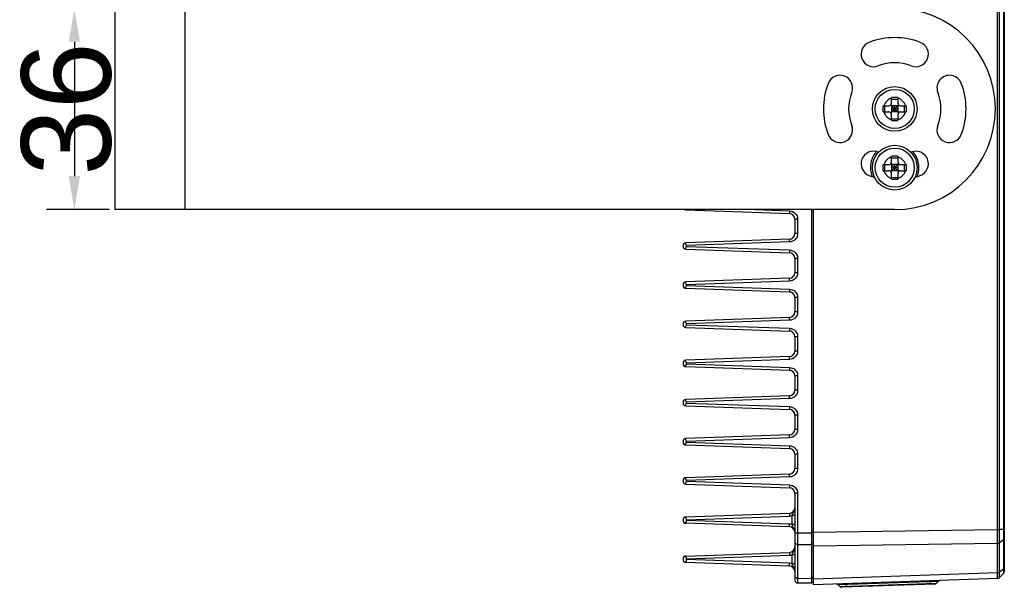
# Model space of a CAD drawing. Header units: millimetres. Extents: x 53 to 498, y 187 to 325.
# Tile 5 of 12: x 188 to 276, y 209 to 260. Entities that reach past the tile are written whole.
import ezdxf

# ---------------------------------------------------------------- set-up
doc = ezdxf.new("R2010")
doc.units = ezdxf.units.MM
doc.header["$LTSCALE"] = 2
doc.header["$PDMODE"] = 3
doc.header["$PDSIZE"] = 8
doc.layers.get('0').update_dxf_attribs({"linetype": 'CONTINUOUS'})
doc.layers.get('Defpoints').update_dxf_attribs({"linetype": 'CONTINUOUS'})
doc.layers.add('00_COMPONENTS', color=7, linetype='CONTINUOUS')
doc.layers.add('51__DRAFT_DIMS', color=7, linetype='CONTINUOUS')
doc.styles.get("Standard").update_dxf_attribs({"font": 'simfang.ttf'})
doc.dimstyles.new('DIMSTYLE_3', dxfattribs={"dimtxt": 3, "dimasz": 3, "dimexe": 2.5, "dimexo": 0.5, "dimgap": 0.75, "dimtad": 1, "dimlfac": 2, "dimdsep": 46, "dimtxsty": 'STANDARD', "dimblk": '_FILLED', "dimblk1": '_FILLED', "dimblk2": '_FILLED', "dimcen": 0.09, "dimclrt": 3, "dimazin": 2, "dimtp": 0.3, "dimtm": 0.3, "dimtfac": 1, "dimtofl": 0, "dimtmove": 0, "dimatfit": 3, "dimldrblk": '_FILLED', "dimfxl": 1, "dimtolj": 1, "dimarcsym": 0})

# ---------------------------------------------------------------- blocks, each defined once
blk = doc.blocks.new('_FILLED')
at = {"color": 0, "linetype": 'ByBlock'}
blk.add_solid([(0, 0), (-1, 0.167), (-1, -0.167)], dxfattribs=at)
blk = doc.blocks.new('*D4')
at = {"layer": '51__DRAFT_DIMS', "color": 0, "lineweight": -2}
for p, q in [((195.873, 261.135), (190.248, 261.135)), ((192.748, 258.135), (192.748, 246.135)), ((195.873, 243.135), (190.248, 243.135))]:
    blk.add_line(p, q, dxfattribs=at)
at = {"layer": 'Defpoints', "color": 0}
for p in [(196.373, 261.135), (192.748, 243.135), (196.373, 243.135)]:
    blk.add_point(p, dxfattribs=at)
at = {"layer": '51__DRAFT_DIMS', "color": 0, "linetype": 'ByBlock', "lineweight": -2, "xscale": 3, "yscale": 3, "zscale": 3}
for p, rotation in [((192.748, 261.135), 90), ((192.748, 243.135), 270)]:
    blk.add_blockref('_FILLED', p, dxfattribs=dict(at, rotation=rotation))
at = {"layer": '51__DRAFT_DIMS', "color": 3, "insert": (187.998, 252.126), "char_height": 3, "attachment_point": 2, "rotation": 90, "line_spacing_factor": 0.9}
blk.add_mtext('\\A1;\\A1;{\\fFZLanTingHei-R-GBK|b0|i0|c134|p2;\\H2.666667x;\\C0;36}', dxfattribs=at)

msp = doc.modelspace()

# ---------------------------------------------------------------- linework, layer by layer
at = {"layer": '00_COMPONENTS', "color": 0}
for p, q in [((275.9232, 282.982), (275.9232, 210.7873)), ((275.3226, 214.5496), (275.3226, 279.2197)), ((275.4937, 214.5511), (275.4937, 279.2182)), ((275.853, 279.2182), (275.853, 214.5511)), ((196.3732, 261.1346), (196.3732, 243.1346)), ((202.6232, 261.1346), (202.6232, 243.1346)), ((265.8482, 252.6596), (265.8482, 253.1592)), ((265.8482, 253.0206), (266.3982, 253.0206)), ((266.3982, 253.1592), (266.3982, 252.6596)), ((265.0986, 252.4096), (265.5982, 252.4096)), ((265.2372, 251.8596), (265.2372, 252.4096)), ((266.4714, 251.7864), (265.775, 252.4829)), ((265.775, 251.7864), (266.4714, 252.4829)), ((266.3982, 252.4096), (265.8482, 252.4096)), ((265.8482, 252.4096), (265.8482, 251.8596)), ((265.8482, 252.1346), (266.3982, 252.1346)), ((266.1232, 251.8596), (266.1232, 252.4096)), ((266.3982, 252.4096), (266.3982, 251.8596)), ((266.6482, 252.4096), (267.1478, 252.4096)), ((267.0092, 251.8596), (267.0092, 252.4096)), ((265.0986, 251.8596), (265.5982, 251.8596)), ((266.3982, 251.8596), (265.8482, 251.8596)), ((265.8482, 251.1101), (265.8482, 251.6096)), ((265.8482, 251.2487), (266.3982, 251.2487)), ((266.3982, 251.6096), (266.3982, 251.1101)), ((266.6482, 251.8596), (267.1478, 251.8596)), ((265.8482, 247.4096), (265.8482, 247.9092)), ((265.8482, 247.7706), (266.3982, 247.7706)), ((266.3982, 247.9092), (266.3982, 247.4096)), ((265.0986, 247.1596), (265.5982, 247.1596)), ((265.0986, 246.6096), (265.5982, 246.6096)), ((265.2372, 246.6096), (265.2372, 247.1596)), ((266.4714, 246.5364), (265.775, 247.2329)), ((265.775, 246.5364), (266.4714, 247.2329)), ((266.3982, 247.1596), (265.8482, 247.1596)), ((265.8482, 247.1596), (265.8482, 246.6096)), ((265.8482, 246.8846), (266.3982, 246.8846)), ((266.3982, 246.6096), (265.8482, 246.6096)), ((266.1232, 246.6096), (266.1232, 247.1596)), ((266.3982, 247.1596), (266.3982, 246.6096)), ((266.6482, 247.1596), (267.1478, 247.1596)), ((266.6482, 246.6096), (267.1478, 246.6096)), ((267.0092, 246.6096), (267.0092, 247.1596)), ((265.8482, 245.8601), (265.8482, 246.3596)), ((265.8482, 245.9987), (266.3982, 245.9987)), ((266.3982, 246.3596), (266.3982, 245.8601)), ((266.1232, 243.1346), (196.3732, 243.1346)), ((247.4345, 243.1004), (256.7106, 242.7765)), ((253.6137, 243.1346), (256.715, 243.0263)), ((258.6932, 209.7346), (258.6932, 243.1346)), ((258.8432, 209.5899), (258.8432, 243.1346)), ((257.4388, 242.2768), (257.1932, 242.2768)), ((257.1932, 242.2768), (257.1932, 240.9925)), ((257.4388, 242.2768), (257.4388, 240.9925)), ((256.7106, 240.4928), (247.4345, 240.1689)), ((257.4388, 240.9925), (257.1932, 240.9925)), ((247.1932, 239.919), (247.1932, 239.8503)), ((247.4345, 239.6004), (256.7106, 239.2765)), ((256.715, 240.2429), (247.4872, 239.9207)), ((247.4872, 239.8486), (247.4872, 239.9207)), ((247.4872, 239.8486), (256.715, 239.5263)), ((257.4388, 238.7768), (257.1932, 238.7768)), ((257.1932, 238.7768), (257.1932, 237.4925)), ((257.4388, 238.7768), (257.4388, 237.4925)), ((256.7106, 236.9928), (247.4345, 236.6689)), ((257.4388, 237.4925), (257.1932, 237.4925)), ((247.1932, 236.419), (247.1932, 236.3503)), ((247.4345, 236.1004), (256.7106, 235.7765)), ((256.715, 236.7429), (247.4872, 236.4207)), ((247.4872, 236.3486), (247.4872, 236.4207)), ((247.4872, 236.3486), (256.715, 236.0263)), ((257.4388, 235.2768), (257.1932, 235.2768)), ((257.1932, 235.2768), (257.1932, 233.9925)), ((257.4388, 235.2768), (257.4388, 233.9925)), ((256.7106, 233.4928), (247.4345, 233.1689)), ((257.4388, 233.9925), (257.1932, 233.9925)), ((247.1932, 232.919), (247.1932, 232.8503)), ((247.4345, 232.6004), (256.7106, 232.2765)), ((256.715, 233.2429), (247.4872, 232.9207)), ((247.4872, 232.8486), (247.4872, 232.9207)), ((247.4872, 232.8486), (256.715, 232.5263)), ((257.4388, 231.7768), (257.1932, 231.7768)), ((257.1932, 231.7768), (257.1932, 230.4925)), ((257.4388, 231.7768), (257.4388, 230.4925)), ((256.7106, 229.9928), (247.4345, 229.6689)), ((257.4388, 230.4925), (257.1932, 230.4925)), ((247.1932, 229.419), (247.1932, 229.3503)), ((247.4345, 229.1004), (256.7106, 228.7765)), ((256.715, 229.7429), (247.4872, 229.4207)), ((247.4872, 229.3486), (247.4872, 229.4207)), ((247.4872, 229.3486), (256.715, 229.0263)), ((257.4388, 228.2768), (257.1932, 228.2768)), ((257.1932, 228.2768), (257.1932, 226.9925)), ((257.4388, 228.2768), (257.4388, 226.9925)), ((256.7106, 226.4928), (247.4345, 226.1689)), ((257.4388, 226.9925), (257.1932, 226.9925)), ((247.1932, 225.919), (247.1932, 225.8503)), ((247.4345, 225.6004), (256.7106, 225.2765)), ((256.715, 226.2429), (247.4872, 225.9207)), ((247.4872, 225.8486), (247.4872, 225.9207)), ((247.4872, 225.8486), (256.715, 225.5263)), ((257.4388, 224.7768), (257.1932, 224.7768)), ((257.1932, 224.7768), (257.1932, 223.4925)), ((257.4388, 224.7768), (257.4388, 223.4925)), ((256.7106, 222.9928), (247.4345, 222.6689)), ((257.4388, 223.4925), (257.1932, 223.4925)), ((247.1932, 222.419), (247.1932, 222.3503)), ((247.4345, 222.1004), (256.7106, 221.7765)), ((256.715, 222.7429), (247.4872, 222.4207)), ((247.4872, 222.3486), (247.4872, 222.4207)), ((247.4872, 222.3486), (256.715, 222.0263)), ((257.4388, 221.2768), (257.1932, 221.2768)), ((257.1932, 221.2768), (257.1932, 219.9925)), ((257.4388, 221.2768), (257.4388, 219.9925)), ((256.7106, 219.4928), (247.4345, 219.1689)), ((257.4388, 219.9925), (257.1932, 219.9925)), ((247.1932, 218.919), (247.1932, 218.8503)), ((247.4345, 218.6004), (256.7106, 218.2765)), ((256.715, 219.2429), (247.4872, 218.9207)), ((247.4872, 218.8486), (247.4872, 218.9207)), ((247.4872, 218.8486), (256.715, 218.5263)), ((257.4388, 217.7768), (257.1932, 217.7768)), ((257.1932, 217.7768), (257.1932, 210.0065)), ((257.4388, 217.7768), (257.4388, 209.7565)), ((247.4345, 215.6689), (256.7106, 215.9928)), ((257.1932, 215.7885), (256.9475, 215.7885)), ((256.9475, 214.9808), (256.9475, 215.7885)), ((247.1932, 215.419), (247.1932, 215.3503)), ((256.7106, 214.7765), (247.4345, 215.1004)), ((247.4978, 215.4211), (256.715, 215.7429)), ((247.4978, 215.4211), (247.4978, 215.3482)), ((256.715, 215.0263), (247.4978, 215.3482)), ((257.1932, 214.9808), (256.9475, 214.9808)), ((257.1932, 214.256), (258.6932, 214.256)), ((258.6932, 214.3091), (258.8432, 214.3091)), ((258.8432, 214.3112), (275.3226, 214.5496)), ((275.9232, 214.551), (275.4937, 214.5511)), ((275.853, 214.5511), (275.8531, 214.4451)), ((275.8531, 214.4451), (275.8532, 214.3111)), ((275.8533, 214.0101), (275.8531, 213.6718)), ((275.8532, 214.3111), (275.8533, 214.0101)), ((257.4388, 213.2108), (258.6932, 213.1953)), ((258.6932, 213.2529), (258.8432, 213.2492)), ((258.8432, 213.0746), (275.3226, 213.3129)), ((275.3226, 210.6776), (275.3226, 213.3129)), ((275.853, 213.6289), (275.4937, 213.3658)), ((275.4937, 210.7325), (275.4937, 213.3658)), ((275.8531, 213.6718), (275.853, 213.6289)), ((275.853, 213.6289), (275.853, 210.9956)), ((247.4345, 212.1689), (256.7106, 212.4928)), ((247.4978, 211.9211), (256.715, 212.2429)), ((257.1057, 212.2885), (256.9476, 212.2885)), ((256.9476, 211.4808), (256.9476, 212.2885)), ((257.1932, 212.2885), (257.1057, 212.2885)), ((247.1932, 211.919), (247.1932, 211.8503)), ((256.7106, 211.2765), (247.4345, 211.6004)), ((247.4978, 211.8482), (247.4978, 211.9211)), ((256.715, 211.5263), (247.4978, 211.8482)), ((257.1932, 211.4808), (256.9476, 211.4808)), ((275.3226, 210.6776), (258.8432, 210.1021)), ((275.853, 210.9956), (275.4937, 210.7325)), ((275.853, 210.6137), (275.4937, 210.2415)), ((275.853, 210.9956), (275.8533, 210.6811)), ((275.8533, 210.6811), (275.853, 210.6137)), ((275.8533, 210.7469), (275.8532, 210.643)), ((257.4388, 210.1895), (258.6932, 210.174)), ((258.6932, 209.7346), (257.4388, 209.7565)), ((258.6932, 210.2774), (258.8432, 210.2737)), ((258.6932, 209.8399), (258.8432, 209.8346)), ((275.3226, 210.1654), (258.8432, 209.5899)), ((270.0157, 209.9068), (261.0637, 209.5942)), ((269.8394, 209.7177), (261.2528, 209.4178)), ((269.7349, 209.67), (261.3603, 209.3776)), ((261.7979, 209.3929), (261.7875, 209.6927)), ((269.2973, 209.6548), (269.2869, 209.9546)), ((269.8394, 209.7177), (270.0157, 209.9068)), ((261.2528, 209.4178), (261.0637, 209.5942))]:
    msp.add_line(p, q, dxfattribs=at)
for points in [[(275.8532, 210.643), (275.8531, 210.6189), (275.8531, 210.615), (275.853, 210.6137)], [(275.8532, 210.8418), (275.8532, 210.8032), (275.8533, 210.784)]]:
    msp.add_lwpolyline(points, dxfattribs=at)
for centre, radius in [((266.1232, 252.1346), 2), ((266.1232, 252.1346), 1.75), ((266.1232, 246.8846), 2), ((266.1232, 246.8846), 1.75)]:
    msp.add_circle(centre, radius, dxfattribs=at)
for centre, radius, start, end in [((266.1232, 252.1346), 9, 270, 90), ((264.2418, 257.0359), 1.125, 111, 291), ((266.1232, 252.1346), 6.375, 69, 111), ((268.0046, 257.0359), 1.125, 249, 69), ((266.1232, 252.1346), 4.125, 69, 111), ((261.2219, 254.0161), 1.125, 339, 159), ((271.0245, 254.0161), 1.125, 21, 201), ((266.1232, 252.1346), 6.375, 159, 201), ((266.1232, 252.1346), 6.375, 339, 21), ((266.1232, 252.1346), 4.125, 159, 201), ((266.1232, 252.1346), 1, 105.962014, 164.037986), ((266.1045, 178.2), 74.9597, 89.985672, 90.19587), ((266.1419, 178.2), 74.9597, 89.80413, 90.014328), ((266.1232, 252.1346), 1, 15.962014, 74.037986), ((266.1232, 252.1346), 4.125, 339, 21), ((265.5982, 252.6596), 0.25, 270, 360), ((266.6482, 252.6596), 0.25, 180, 270), ((266.1232, 252.1346), 1, 195.962014, 254.037986), ((265.5982, 251.6096), 0.25, 0, 90), ((266.1045, 326.0693), 74.9597, 269.80413, 270.014328), ((266.1419, 326.0693), 74.9597, 269.985672, 270.19587), ((266.1232, 252.1346), 1, 285.962014, 344.037986), ((266.6482, 251.6096), 0.25, 90, 180), ((261.2219, 250.2532), 1.125, 201, 21), ((271.0245, 250.2532), 1.125, 159, 339), ((264.2418, 247.2333), 1.125, 69, 249), ((268.0046, 247.2333), 1.125, 291, 111), ((266.1149, 246.883), 2.1777, 138.318783, 138.868743), ((266.1232, 252.1346), 4.125, 249, 249.548209), ((266.1232, 246.8846), 1, 105.962014, 164.037986), ((266.1045, 172.95), 74.9597, 89.985672, 90.19587), ((266.1419, 172.95), 74.9597, 89.80413, 90.014328), ((266.1232, 246.8846), 1, 15.962014, 74.037986), ((266.1232, 252.1346), 4.125, 290.451791, 291), ((266.1232, 246.8846), 1, 195.962014, 254.037986), ((265.5982, 247.4096), 0.25, 270, 360), ((265.5982, 246.3596), 0.25, 0, 90), ((266.6482, 247.4096), 0.25, 180, 270), ((266.1232, 246.8846), 1, 285.962014, 344.037986), ((266.6482, 246.3596), 0.25, 90, 180), ((266.1232, 252.1346), 6.375, 249, 253.573373), ((266.1185, 246.8867), 2.1811, 197.331949, 201.344981), ((266.1045, 320.8193), 74.9597, 269.80413, 270.014328), ((266.1419, 320.8193), 74.9597, 269.985672, 270.19587), ((266.1232, 252.1346), 6.375, 286.426627, 291), ((247.4432, 243.3503), 0.25, 239.77798, 268), ((256.6932, 242.2768), 0.5, 0, 88), ((256.6932, 240.9925), 0.5, 272, 360), ((247.4432, 239.919), 0.25, 92, 180), ((247.4432, 239.8503), 0.25, 180, 268), ((256.6932, 238.7768), 0.5, 0, 88), ((256.6932, 237.4925), 0.5, 272, 360), ((247.4432, 236.419), 0.25, 92, 180), ((247.4432, 236.3503), 0.25, 180, 268), ((256.6932, 235.2768), 0.5, 0, 88), ((256.6932, 233.9925), 0.5, 272, 360), ((247.4432, 232.919), 0.25, 92, 180), ((247.4432, 232.8503), 0.25, 180, 268), ((256.6932, 231.7768), 0.5, 0, 88), ((256.6932, 230.4925), 0.5, 272, 360), ((247.4432, 229.419), 0.25, 92, 180), ((247.4432, 229.3503), 0.25, 180, 268), ((256.6932, 228.2768), 0.5, 0, 88), ((256.6932, 226.9925), 0.5, 272, 360), ((247.4432, 225.919), 0.25, 92, 180), ((247.4432, 225.8503), 0.25, 180, 268), ((256.6932, 224.7768), 0.5, 0, 88), ((256.6932, 223.4925), 0.5, 272, 360), ((247.4432, 222.419), 0.25, 92, 180), ((247.4432, 222.3503), 0.25, 180, 268), ((256.6932, 221.2768), 0.5, 0, 88), ((256.6932, 219.9925), 0.5, 272, 360), ((247.4432, 218.919), 0.25, 92, 180), ((247.4432, 218.8503), 0.25, 180, 268), ((256.6932, 217.7768), 0.5, 0, 88), ((256.6932, 216.4925), 0.5, 272, 360), ((256.6883, 216.495), 0.7525, 272.030461, 290.147254), ((247.4432, 215.419), 0.25, 92, 180), ((247.4432, 215.3503), 0.25, 180, 268), ((256.6882, 214.2739), 0.7529, 69.85469, 87.962769), ((256.6932, 214.2768), 0.5, 9.62783, 88), ((274.8684, 277.8002), 63.2523, 270.411408, 270.566411), ((256.6932, 212.9925), 0.5, 272, 360), ((256.6881, 212.9962), 0.7537, 272.048274, 290.136867), ((247.4432, 211.919), 0.25, 92, 180), ((247.4432, 211.8503), 0.25, 180, 268), ((256.6884, 210.7744), 0.7524, 69.851278, 87.971687), ((256.6932, 210.7768), 0.5, 0, 88), ((275.6732, 210.7873), 0.25, 316.000027, 0.000021), ((257.4432, 210.0065), 0.25, 180, 269), ((260.8932, 209.4113), 0.25, 47, 92), ((269.7297, 209.82), 0.15, 272, 317), ((270.1986, 209.7363), 0.25, 92, 137), ((275.3138, 210.4152), 0.25, 272, 316.000144), ((261.3551, 209.5275), 0.15, 227, 272)]:
    msp.add_arc(centre, radius, start, end, dxfattribs=at)
for centre, major_axis, ratio, start_param, end_param in [((247.2413, 243.3573), (-0.1318, 0.2159), 0.961499, -3.3051855, -3.1994276), ((247.2413, 239.912), (0.1318, 0.2159), 0.961499, 5.2780639, 6.4467781), ((247.2413, 239.8573), (-0.1318, 0.2159), 0.961499, 2.9779998, 4.1467141), ((247.2413, 236.412), (0.1318, 0.2159), 0.961499, 5.2780639, 6.4467781), ((247.2413, 236.3573), (-0.1318, 0.2159), 0.961499, 2.9779998, 4.1467141), ((247.2413, 232.912), (0.1318, 0.2159), 0.961499, 5.2780639, 6.4467781), ((247.2413, 232.8573), (-0.1318, 0.2159), 0.961499, 2.9779998, 4.1467141), ((247.2413, 229.412), (0.1318, 0.2159), 0.961499, 5.2780639, 6.4467781), ((247.2413, 229.3573), (-0.1318, 0.2159), 0.961499, 2.9779998, 4.1467141), ((247.2413, 225.912), (0.1318, 0.2159), 0.961499, 5.2780639, 6.4467781), ((247.2413, 225.8573), (-0.1318, 0.2159), 0.961499, 2.9779998, 4.1467141), ((247.2413, 222.412), (0.1318, 0.2159), 0.961499, 5.2780639, 6.4467781), ((247.2413, 222.3573), (-0.1318, 0.2159), 0.961499, 2.9779998, 4.1467141), ((247.2413, 218.912), (0.1318, 0.2159), 0.961499, 5.2780639, 6.4467781), ((247.2413, 218.8573), (-0.1318, 0.2159), 0.961499, 2.9779998, 4.1467141), ((247.2433, 215.412), (0.2165, 0.1391), 0.9610611, 5.7300069, 6.9103147), ((247.2433, 215.3573), (0.2165, -0.1391), 0.9610611, 5.6560559, 6.8363638), ((247.2433, 211.912), (0.2165, 0.1391), 0.9610611, 5.7300069, 6.9103147), ((247.2433, 211.8573), (0.2165, -0.1391), 0.9610611, 5.6560559, 6.8363638)]:
    msp.add_ellipse(centre, major_axis=major_axis, ratio=ratio, start_param=start_param, end_param=end_param, dxfattribs=at)
for points in [[(265.0986, 251.8596), (265.0983, 251.9513), (265.0982, 252.1346), (265.0983, 252.318), (265.0986, 252.4096)], [(267.1478, 252.4096), (267.1481, 252.318), (267.1481, 252.1346), (267.1481, 251.9513), (267.1478, 251.8596)], [(265.0986, 246.6096), (265.0983, 246.7013), (265.0982, 246.8846), (265.0983, 247.068), (265.0986, 247.1596)], [(267.1478, 247.1596), (267.1481, 247.068), (267.1481, 246.8846), (267.1481, 246.7013), (267.1478, 246.6096)], [(257.1879, 214.3606), (257.1819, 214.4091), (257.1705, 214.4572), (257.155, 214.5036)], [(257.0944, 212.6217), (257.1509, 212.7365), (257.1932, 212.8646), (257.1932, 212.9925)]]:
    msp.add_open_spline(points, degree=3, dxfattribs=at)
for points, knots in [([(264.4747, 248.3155), (264.234, 248.0399), (263.8884, 247.3537), (263.9274, 246.5862), (264.0364, 246.2369)], [0, 0, 0, 0, 0.4999703, 1, 1, 1, 1]), ([(268.1358, 246.086), (268.2808, 246.4533), (268.3681, 247.2849), (268, 248.0355), (267.7376, 248.3305)], [0, 0, 0, 0, 0.5000269, 1, 1, 1, 1]), ([(256.715, 243.0263), (256.7139, 242.9945), (256.7124, 242.9482), (256.711, 242.8895), (256.71, 242.8518), (256.7101, 242.8219), (256.7086, 242.7972), (256.7113, 242.7866), (256.709, 242.7766), (256.7106, 242.7765)], [0, 0, 0, 0, 0.3820465, 0.5554625, 0.7069131, 0.8311778, 0.923367, 0.9802959, 1, 1, 1, 1]), ([(256.715, 243.0263), (256.9021, 243.0198), (257.2861, 242.8537), (257.4388, 242.4641), (257.4388, 242.2768)], [0, 0, 0, 0, 0.4998848, 1, 1, 1, 1]), ([(256.715, 240.2429), (256.7139, 240.2748), (256.7124, 240.3211), (256.711, 240.3798), (256.71, 240.4175), (256.7101, 240.4474), (256.7086, 240.4721), (256.7113, 240.4827), (256.709, 240.4927), (256.7106, 240.4928)], [0, 0, 0, 0, 0.3820465, 0.5554624, 0.706913, 0.8311777, 0.923367, 0.9802959, 1, 1, 1, 1]), ([(257.4388, 240.9925), (257.4388, 240.8051), (257.2861, 240.4156), (256.9021, 240.2495), (256.715, 240.2429)], [0, 0, 0, 0, 0.5001497, 1, 1, 1, 1]), ([(256.715, 239.5263), (256.7139, 239.4945), (256.7124, 239.4482), (256.711, 239.3895), (256.71, 239.3518), (256.7101, 239.3219), (256.7086, 239.2972), (256.7113, 239.2866), (256.709, 239.2766), (256.7106, 239.2765)], [0, 0, 0, 0, 0.3820465, 0.5554625, 0.7069131, 0.8311778, 0.923367, 0.9802959, 1, 1, 1, 1]), ([(256.715, 239.5263), (256.9021, 239.5198), (257.2861, 239.3537), (257.4388, 238.9641), (257.4388, 238.7768)], [0, 0, 0, 0, 0.4998848, 1, 1, 1, 1]), ([(256.715, 236.7429), (256.7139, 236.7748), (256.7124, 236.8211), (256.711, 236.8798), (256.71, 236.9175), (256.7101, 236.9474), (256.7086, 236.9721), (256.7113, 236.9827), (256.709, 236.9927), (256.7106, 236.9928)], [0, 0, 0, 0, 0.3820465, 0.5554624, 0.706913, 0.8311777, 0.923367, 0.9802959, 1, 1, 1, 1]), ([(257.4388, 237.4925), (257.4388, 237.3051), (257.2861, 236.9156), (256.9021, 236.7495), (256.715, 236.7429)], [0, 0, 0, 0, 0.5001497, 1, 1, 1, 1]), ([(256.715, 236.0263), (256.7139, 235.9945), (256.7124, 235.9482), (256.711, 235.8895), (256.71, 235.8518), (256.7101, 235.8219), (256.7086, 235.7972), (256.7113, 235.7866), (256.709, 235.7766), (256.7106, 235.7765)], [0, 0, 0, 0, 0.3820465, 0.5554625, 0.7069131, 0.8311778, 0.923367, 0.9802959, 1, 1, 1, 1]), ([(256.715, 236.0263), (256.9021, 236.0198), (257.2861, 235.8537), (257.4388, 235.4641), (257.4388, 235.2768)], [0, 0, 0, 0, 0.4998848, 1, 1, 1, 1]), ([(256.715, 233.2429), (256.7139, 233.2748), (256.7124, 233.3211), (256.711, 233.3798), (256.71, 233.4175), (256.7101, 233.4474), (256.7086, 233.4721), (256.7113, 233.4827), (256.709, 233.4927), (256.7106, 233.4928)], [0, 0, 0, 0, 0.3820465, 0.5554624, 0.706913, 0.8311777, 0.923367, 0.9802959, 1, 1, 1, 1]), ([(257.4388, 233.9925), (257.4388, 233.8051), (257.2861, 233.4156), (256.9021, 233.2495), (256.715, 233.2429)], [0, 0, 0, 0, 0.5001497, 1, 1, 1, 1]), ([(256.715, 232.5263), (256.7139, 232.4945), (256.7124, 232.4482), (256.711, 232.3895), (256.71, 232.3518), (256.7101, 232.3219), (256.7086, 232.2972), (256.7113, 232.2866), (256.709, 232.2766), (256.7106, 232.2765)], [0, 0, 0, 0, 0.3820465, 0.5554625, 0.7069131, 0.8311778, 0.923367, 0.9802959, 1, 1, 1, 1]), ([(256.715, 232.5263), (256.9021, 232.5198), (257.2861, 232.3537), (257.4388, 231.9641), (257.4388, 231.7768)], [0, 0, 0, 0, 0.4998848, 1, 1, 1, 1]), ([(256.715, 229.7429), (256.7139, 229.7748), (256.7124, 229.8211), (256.711, 229.8798), (256.71, 229.9175), (256.7101, 229.9474), (256.7086, 229.9721), (256.7113, 229.9827), (256.709, 229.9927), (256.7106, 229.9928)], [0, 0, 0, 0, 0.3820465, 0.5554624, 0.706913, 0.8311777, 0.923367, 0.9802959, 1, 1, 1, 1]), ([(257.4388, 230.4925), (257.4388, 230.3051), (257.2861, 229.9156), (256.9021, 229.7495), (256.715, 229.7429)], [0, 0, 0, 0, 0.5001497, 1, 1, 1, 1]), ([(256.715, 229.0263), (256.7139, 228.9945), (256.7124, 228.9482), (256.711, 228.8895), (256.71, 228.8518), (256.7101, 228.8219), (256.7086, 228.7972), (256.7113, 228.7866), (256.709, 228.7766), (256.7106, 228.7765)], [0, 0, 0, 0, 0.3820465, 0.5554625, 0.7069131, 0.8311778, 0.923367, 0.9802959, 1, 1, 1, 1]), ([(256.715, 229.0263), (256.9021, 229.0198), (257.2861, 228.8537), (257.4388, 228.4641), (257.4388, 228.2768)], [0, 0, 0, 0, 0.4998848, 1, 1, 1, 1]), ([(256.715, 226.2429), (256.7139, 226.2748), (256.7124, 226.3211), (256.711, 226.3798), (256.71, 226.4175), (256.7101, 226.4474), (256.7086, 226.4721), (256.7113, 226.4827), (256.709, 226.4927), (256.7106, 226.4928)], [0, 0, 0, 0, 0.3820465, 0.5554624, 0.706913, 0.8311777, 0.923367, 0.9802959, 1, 1, 1, 1]), ([(257.4388, 226.9925), (257.4388, 226.8051), (257.2861, 226.4156), (256.9021, 226.2495), (256.715, 226.2429)], [0, 0, 0, 0, 0.5001497, 1, 1, 1, 1]), ([(256.715, 225.5263), (256.7139, 225.4945), (256.7124, 225.4482), (256.711, 225.3895), (256.71, 225.3518), (256.7101, 225.3219), (256.7086, 225.2972), (256.7113, 225.2866), (256.709, 225.2766), (256.7106, 225.2765)], [0, 0, 0, 0, 0.3820465, 0.5554625, 0.7069131, 0.8311778, 0.923367, 0.9802959, 1, 1, 1, 1]), ([(256.715, 225.5263), (256.9021, 225.5198), (257.2861, 225.3537), (257.4388, 224.9641), (257.4388, 224.7768)], [0, 0, 0, 0, 0.4998848, 1, 1, 1, 1]), ([(256.715, 222.7429), (256.7139, 222.7748), (256.7124, 222.8211), (256.711, 222.8798), (256.71, 222.9175), (256.7101, 222.9474), (256.7086, 222.9721), (256.7113, 222.9827), (256.709, 222.9927), (256.7106, 222.9928)], [0, 0, 0, 0, 0.3820465, 0.5554624, 0.706913, 0.8311777, 0.923367, 0.9802959, 1, 1, 1, 1]), ([(257.4388, 223.4925), (257.4388, 223.3051), (257.2861, 222.9156), (256.9021, 222.7495), (256.715, 222.7429)], [0, 0, 0, 0, 0.5001497, 1, 1, 1, 1]), ([(256.715, 222.0263), (256.7139, 221.9945), (256.7124, 221.9482), (256.711, 221.8895), (256.71, 221.8518), (256.7101, 221.8219), (256.7086, 221.7972), (256.7113, 221.7866), (256.709, 221.7766), (256.7106, 221.7765)], [0, 0, 0, 0, 0.3820465, 0.5554625, 0.7069131, 0.8311778, 0.923367, 0.9802959, 1, 1, 1, 1]), ([(256.715, 222.0263), (256.9021, 222.0198), (257.2861, 221.8537), (257.4388, 221.4641), (257.4388, 221.2768)], [0, 0, 0, 0, 0.4998848, 1, 1, 1, 1]), ([(256.715, 219.2429), (256.7139, 219.2748), (256.7124, 219.3211), (256.711, 219.3798), (256.71, 219.4175), (256.7101, 219.4474), (256.7086, 219.4721), (256.7113, 219.4827), (256.709, 219.4927), (256.7106, 219.4928)], [0, 0, 0, 0, 0.3820465, 0.5554624, 0.706913, 0.8311777, 0.923367, 0.9802959, 1, 1, 1, 1]), ([(257.4388, 219.9925), (257.4388, 219.8051), (257.2861, 219.4156), (256.9021, 219.2495), (256.715, 219.2429)], [0, 0, 0, 0, 0.5001497, 1, 1, 1, 1]), ([(256.715, 218.5263), (256.7139, 218.4945), (256.7124, 218.4482), (256.711, 218.3895), (256.71, 218.3518), (256.7101, 218.3219), (256.7086, 218.2972), (256.7113, 218.2866), (256.709, 218.2766), (256.7106, 218.2765)], [0, 0, 0, 0, 0.3820465, 0.5554625, 0.7069131, 0.8311778, 0.923367, 0.9802959, 1, 1, 1, 1]), ([(256.715, 218.5263), (256.9021, 218.5198), (257.2861, 218.3537), (257.4388, 217.9641), (257.4388, 217.7768)], [0, 0, 0, 0, 0.4998848, 1, 1, 1, 1]), ([(256.7106, 215.9928), (256.709, 215.9927), (256.7113, 215.9827), (256.7086, 215.9721), (256.7101, 215.9474), (256.71, 215.9175), (256.711, 215.8798), (256.7124, 215.8211), (256.7139, 215.7748), (256.715, 215.7429)], [0, 0, 0, 0, 0.0197041, 0.076633, 0.1688223, 0.293087, 0.4445376, 0.6179535, 1, 1, 1, 1]), ([(256.9475, 215.7885), (256.9654, 215.8506), (257.0126, 215.9689), (257.1042, 216.1335), (257.1754, 216.3064), (257.1933, 216.431), (257.1932, 216.4932)], [0, 0, 0, 0, 0.2578629, 0.5051633, 0.751953, 1, 1, 1, 1]), ([(256.7106, 214.7765), (256.709, 214.7766), (256.7113, 214.7866), (256.7086, 214.7972), (256.7101, 214.8219), (256.71, 214.8518), (256.711, 214.8895), (256.7124, 214.9482), (256.7139, 214.9945), (256.715, 215.0263)], [0, 0, 0, 0, 0.0197041, 0.076633, 0.1688223, 0.293087, 0.4445376, 0.6179535, 1, 1, 1, 1]), ([(257.155, 214.5036), (257.1281, 214.5845), (257.0455, 214.7378), (256.972, 214.896), (256.9475, 214.9808)], [0, 0, 0, 0, 0.4914428, 1, 1, 1, 1]), ([(275.3226, 213.3129), (275.3232, 213.4013), (275.3249, 213.8135), (275.3241, 214.2257), (275.3226, 214.5496)], [0, 0, 0, 0, 0.2142989, 1, 1, 1, 1]), ([(275.4937, 213.3658), (275.4941, 213.4504), (275.4953, 213.8455), (275.4948, 214.2406), (275.4937, 214.5511)], [0, 0, 0, 0, 0.2142796, 1, 1, 1, 1]), ([(257.4388, 213.2108), (257.3782, 213.2115), (257.2658, 213.2358), (257.1932, 213.3398), (257.1932, 213.3875)], [0, 0, 0, 0, 0.5594732, 1, 1, 1, 1]), ([(275.3226, 213.3129), (275.3384, 213.3132), (275.3983, 213.3184), (275.4578, 213.3398), (275.4937, 213.3658)], [0, 0, 0, 0, 0.2641077, 1, 1, 1, 1]), ([(275.9232, 213.7518), (275.9232, 213.7404), (275.9166, 213.692), (275.8828, 213.6507), (275.853, 213.6289)], [0, 0, 0, 0, 0.2353066, 1, 1, 1, 1]), ([(256.7106, 212.4928), (256.709, 212.4927), (256.7113, 212.4827), (256.7086, 212.4721), (256.7101, 212.4474), (256.71, 212.4175), (256.711, 212.3798), (256.7124, 212.3211), (256.7139, 212.2748), (256.715, 212.2429)], [0, 0, 0, 0, 0.0197041, 0.076633, 0.1688222, 0.2930869, 0.4445376, 0.6179535, 1, 1, 1, 1]), ([(256.9475, 212.2885), (256.9648, 212.3481), (257.0093, 212.4619), (257.0681, 212.5683), (257.0944, 212.6217)], [0, 0, 0, 0, 0.5104032, 1, 1, 1, 1]), ([(256.7106, 211.2765), (256.709, 211.2766), (256.7113, 211.2866), (256.7086, 211.2972), (256.7101, 211.3219), (256.71, 211.3518), (256.711, 211.3895), (256.7124, 211.4482), (256.7139, 211.4945), (256.715, 211.5263)], [0, 0, 0, 0, 0.0197041, 0.076633, 0.1688223, 0.293087, 0.4445376, 0.6179535, 1, 1, 1, 1]), ([(257.1932, 210.7749), (257.1935, 210.8372), (257.1756, 210.9622), (257.1044, 211.1354), (257.0126, 211.3002), (256.9655, 211.4186), (256.9476, 211.4808)], [0, 0, 0, 0, 0.2482553, 0.4950434, 0.742313, 1, 1, 1, 1]), ([(275.3226, 210.1654), (275.3254, 210.1654), (275.322, 210.176), (275.3241, 210.1851), (275.3234, 210.2086), (275.3245, 210.2458), (275.3242, 210.3038), (275.3242, 210.3768), (275.3236, 210.5032), (275.3231, 210.6051), (275.3226, 210.6776)], [0, 0, 0, 0, 0.016537, 0.0370694, 0.0657332, 0.1471567, 0.2600265, 0.4032579, 0.5754706, 1, 1, 1, 1]), ([(275.3226, 210.6776), (275.3385, 210.6781), (275.3985, 210.6839), (275.4579, 210.7061), (275.4937, 210.7325)], [0, 0, 0, 0, 0.2634739, 1, 1, 1, 1]), ([(275.4937, 210.2415), (275.4964, 210.2415), (275.4928, 210.2518), (275.4949, 210.2604), (275.4941, 210.283), (275.4952, 210.3185), (275.4948, 210.3742), (275.4949, 210.4442), (275.4944, 210.5654), (275.494, 210.663), (275.4937, 210.7325)], [0, 0, 0, 0, 0.0164585, 0.0369683, 0.0656182, 0.1470298, 0.2599001, 0.4031449, 0.5753798, 1, 1, 1, 1]), ([(275.9232, 211.1184), (275.9232, 211.1071), (275.9166, 211.0587), (275.8828, 211.0174), (275.853, 210.9956)], [0, 0, 0, 0, 0.2352455, 1, 1, 1, 1]), ([(257.4388, 210.1895), (257.3782, 210.1902), (257.2658, 210.2144), (257.1932, 210.3185), (257.1932, 210.3662)], [0, 0, 0, 0, 0.5594732, 1, 1, 1, 1])]:
    msp.add_open_spline(points, degree=3, knots=knots, dxfattribs=at)

# ---------------------------------------------------------------- dimensions: what is measured, and where the dimension line sits
at = {"layer": '51__DRAFT_DIMS', "color": 0}
dim = msp.add_linear_dim(base=(192.7478, 243.1346), p1=(196.3732, 261.1346), p2=(196.3732, 243.1346), angle=270, text='\\A1;{\\fFZLanTingHei-R-GBK|b0|i0|c134|p2;\\H2.666667x;\\C0;<>}', dimstyle='DIMSTYLE_3', override={"dimtxsty": 'STANDARD'}, dxfattribs=at)
dim.commit()
dim.dimension.update_dxf_attribs({"geometry": '*D4', "text_midpoint": (192.7478, 252.1259), "dimtype": 160})

doc.saveas('drawing.dxf')
